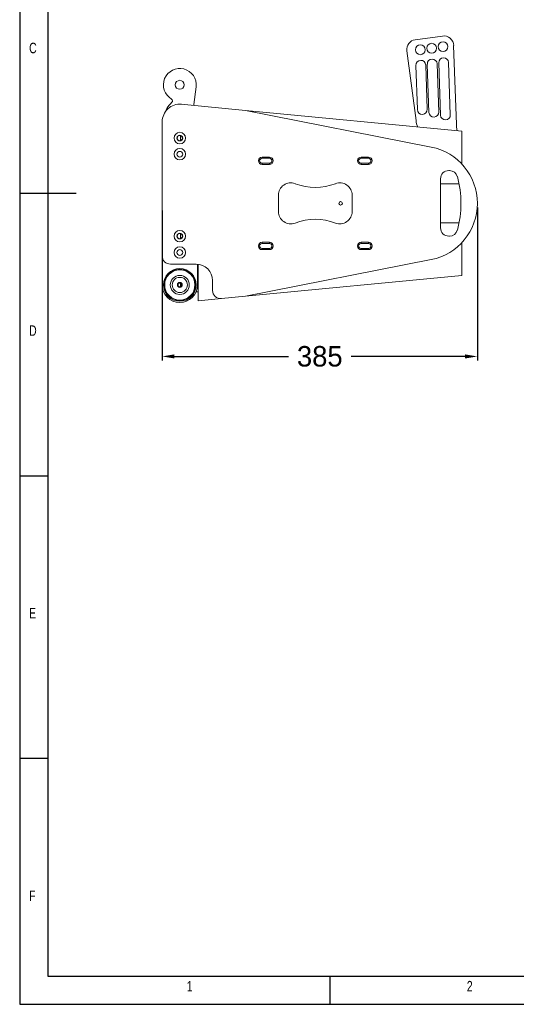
# Model space of a CAD drawing. Header units: inches. Extents: x 21182 to 24011, y 3634 to 5614.
# Tile 1 of 16: x 21182 to 21789, y 3634 to 4836. Entities that reach past the tile are written whole.
import ezdxf

# ---------------------------------------------------------------- set-up
doc = ezdxf.new("R2010")
doc.units = ezdxf.units.IN
doc.header["$MEASUREMENT"] = 0
doc.styles.add('SLDTEXTSTYLE0', font='TXT', dxfattribs={"width": 0.75})
doc.dimstyles.get("Standard").update_dxf_attribs({"dimtxt": 25, "dimasz": 15, "dimexe": 5, "dimexo": 5, "dimgap": 5, "dimtad": 0, "dimtoh": 1, "dimdec": 0, "dimzin": 0, "dimdsep": 46, "dimtxsty": 'Standard', "dimcen": 5, "dimadec": 0, "dimazin": 0, "dimtfac": 1, "dimtdec": 0, "dimtofl": 0, "dimtmove": 0, "dimatfit": 3, "dimfxl": 0, "dimtolj": 1, "dimtzin": 0, "dimarcsym": 0})

# ---------------------------------------------------------------- blocks, each defined once
blk = doc.blocks.new('1111')
at = {"color": 7, "linetype": 'Continuous'}
for p, q in [((2115.39, 777.86), (2115.39, -657.14)), ((2140.39, 752.86), (2140.39, -632.14)), ((2115.39, 60.36), (2165.39, 60.36)), ((2115.39, -189.64), (2140.39, -189.64)), ((2140.39, -439.64), (2115.39, -439.64)), ((2140.39, -632.14), (3229.39, -632.14)), ((2390.39, -657.14), (2390.39, -632.14)), ((2115.39, -657.14), (4165.39, -657.14))]:
    blk.add_line(p, q, dxfattribs=at)
at = {"color": 7, "char_height": 9.26, "attachment_point": 1, "style": 'SLDTEXTSTYLE0'}
for s, insert in [('C', (2123.72, 193.52)), ('D', (2123.72, -56.48)), ('E', (2123.72, -306.48)), ('F', (2123.72, -556.48)), ('1', (2263.31, -636.48)), ('2', (2511.22, -636.48))]:
    blk.add_mtext(s, dxfattribs=dict(at, insert=insert))
blk = doc.blocks.new('*D163')
at = {"color": 0, "lineweight": -2}
for p, q in [((21741.6, 4606.8), (21741.6, 4419.9)), ((21356.6, 4603), (21356.6, 4419.9)), ((21371.6, 4424.9), (21510.7, 4424.9)), ((21726.6, 4424.9), (21587.4, 4424.9))]:
    blk.add_line(p, q, dxfattribs=at)
at = {"color": 0}
for points in [[(21371.6, 4427.4), (21371.6, 4422.4), (21356.6, 4424.9)], [(21726.6, 4427.4), (21726.6, 4422.4), (21741.6, 4424.9)]]:
    blk.add_solid(points, dxfattribs=at)
at = {"layer": 'Defpoints', "color": 0}
for p in [(21356.6, 4608, 165.4), (21741.6, 4611.8, 165.4), (21741.6, 4424.9)]:
    blk.add_point(p, dxfattribs=at)
at = {"color": 0, "insert": (21549.1, 4424.9), "char_height": 25, "attachment_point": 5}
blk.add_mtext('\\A1;385', dxfattribs=at)

msp = doc.modelspace()

# ---------------------------------------------------------------- linework, layer by layer
at = {"color": 7, "linetype": 'Continuous', "lineweight": 15}
for p, q in [((21665.6, 4811.5, 165.4), (21699, 4816.1, 165.4)), ((21666.7, 4712.8, 165.4), (21655.4, 4798, 165.4)), ((21712.6, 4804.6, 165.4), (21716, 4708, 165.4)), ((21668.5, 4726.2, 165.4), (21666.6, 4780.2, 165.4)), ((21678.6, 4780.6, 165.4), (21680.4, 4726.6, 165.4)), ((21682.5, 4722.8, 165.4), (21680.5, 4781.8, 165.4)), ((21692.5, 4782.2, 165.4), (21694.5, 4723.3, 165.4)), ((21696.6, 4719.5, 165.4), (21694.4, 4783.4, 165.4)), ((21706.4, 4783.9, 165.4), (21708.6, 4719.9, 165.4)), ((21397.9, 4754.1, 165.4), (21395.2, 4732.3, 165.4)), ((21359.2, 4721.8, 165.4), (21362.3, 4727.4, 165.4)), ((21379.9, 4732.8, 165.4), (21458.3, 4725.2, 165.4)), ((21379.9, 4732.8, 165.4), (21380.3, 4732.8, 165.4)), ((21395.2, 4732.3, 165.4), (21395.2, 4732, 165.4)), ((21395.2, 4732, 165.4), (21395.2, 4731.3, 165.4)), ((21458.3, 4725.2, 165.4), (21685.2, 4680.4, 165.4)), ((21722.6, 4699.8, 165.4), (21458.3, 4725.2, 165.4)), ((21356.6, 4547.6, 165.4), (21356.6, 4711.4, 165.4)), ((21716.3, 4705, 165.4), (21716.9, 4700.3, 165.4)), ((21722.6, 4699.8, 165.4), (21722.6, 4659.7, 165.4)), ((21487.6, 4668.3, 165.4), (21478.6, 4668.3, 165.4)), ((21478.6, 4668.3, 165.4), (21478.6, 4666.8, 165.4)), ((21478.6, 4666.8, 165.4), (21487.6, 4666.8, 165.4)), ((21487.6, 4666.8, 165.4), (21487.6, 4668.3, 165.4)), ((21599.6, 4666.8, 165.4), (21599.6, 4668.3, 165.4)), ((21608.6, 4668.3, 165.4), (21599.6, 4668.3, 165.4)), ((21599.6, 4666.8, 165.4), (21608.6, 4666.8, 165.4)), ((21608.6, 4668.3, 165.4), (21608.6, 4666.8, 165.4)), ((21478.6, 4660.8, 165.4), (21478.6, 4659.3, 165.4)), ((21487.6, 4660.8, 165.4), (21478.6, 4660.8, 165.4)), ((21478.6, 4659.3, 165.4), (21487.6, 4659.3, 165.4)), ((21487.6, 4660.8, 165.4), (21487.6, 4659.3, 165.4)), ((21599.6, 4660.8, 165.4), (21599.6, 4659.3, 165.4)), ((21608.6, 4660.8, 165.4), (21599.6, 4660.8, 165.4)), ((21599.6, 4659.3, 165.4), (21608.6, 4659.3, 165.4)), ((21608.6, 4660.8, 165.4), (21608.6, 4659.3, 165.4)), ((21696.6, 4641.8, 165.4), (21696.6, 4581.8, 165.4)), ((21706.6, 4651.8, 165.4), (21707.5, 4651.8, 165.4)), ((21498.6, 4621.8, 165.4), (21498.6, 4601.8, 165.4)), ((21588.6, 4601.8, 165.4), (21588.6, 4621.8, 165.4)), ((21707.5, 4571.8, 165.4), (21706.6, 4571.8, 165.4)), ((21487.6, 4564.3, 165.4), (21478.6, 4564.3, 165.4)), ((21478.6, 4562.8, 165.4), (21478.6, 4564.3, 165.4)), ((21478.6, 4562.8, 165.4), (21487.6, 4562.8, 165.4)), ((21478.6, 4556.8, 165.4), (21478.6, 4555.3, 165.4)), ((21487.6, 4556.8, 165.4), (21478.6, 4556.8, 165.4)), ((21487.6, 4564.3, 165.4), (21487.6, 4562.8, 165.4)), ((21487.6, 4556.8, 165.4), (21487.6, 4555.3, 165.4)), ((21599.6, 4562.8, 165.4), (21599.6, 4564.3, 165.4)), ((21608.6, 4564.3, 165.4), (21599.6, 4564.3, 165.4)), ((21599.6, 4562.8, 165.4), (21608.6, 4562.8, 165.4)), ((21599.6, 4556.8, 165.4), (21599.6, 4555.3, 165.4)), ((21608.6, 4556.8, 165.4), (21599.6, 4556.8, 165.4)), ((21608.6, 4562.8, 165.4), (21608.6, 4564.3, 165.4)), ((21608.6, 4555.3, 165.4), (21608.6, 4556.8, 165.4)), ((21722.6, 4563.8, 165.4), (21722.6, 4523.8, 165.4)), ((21356.6, 4512.2, 165.4), (21356.6, 4547.6, 165.4)), ((21478.6, 4555.3, 165.4), (21487.6, 4555.3, 165.4)), ((21599.6, 4555.3, 165.4), (21608.6, 4555.3, 165.4)), ((21398.1, 4537.6, 165.4), (21366.6, 4537.6, 165.4)), ((21399.6, 4537.5, 165.4), (21399.6, 4512.2, 165.4)), ((21400.6, 4492.8, 165.4), (21400.6, 4537.4, 165.4)), ((21685.2, 4543.1, 165.4), (21458.3, 4498.3, 165.4)), ((21458.3, 4498.3, 165.4), (21722.6, 4523.8, 165.4)), ((21418.1, 4505.4, 165.4), (21418.1, 4517.6, 165.4)), ((21397.9, 4503.8, 165.4), (21400.6, 4503.8, 165.4)), ((21458.3, 4498.3, 165.4), (21429, 4495.5, 165.4)), ((21400.6, 4492.8, 165.4), (21429, 4495.5, 165.4))]:
    msp.add_line(p, q, dxfattribs=at)
at = {"color": 8, "linetype": 'Continuous', "lineweight": 15}
for p, q in [((21379, 4688.5, 165.4), (21379, 4694.6, 165.4)), ((21719.2, 4635.6, 165.4), (21696.6, 4635.6, 165.4)), ((21719.2, 4588, 165.4), (21696.6, 4588, 165.4)), ((21379, 4568.7, 165.4), (21379, 4574.9, 165.4)), ((21379, 4510.1, 165.4), (21379, 4514.2, 165.4))]:
    msp.add_line(p, q, dxfattribs=at)
at = {"color": 7, "linetype": 'Continuous', "lineweight": 15, "elevation": 165.4, "flags": 128}
msp.add_lwpolyline([(21375.9, 4511.4), (21376.1, 4512.2), (21375.9, 4512.9)], dxfattribs=at)
at = {"color": 7, "linetype": 'Continuous', "lineweight": 15}
for centre, radius in [((21699.7, 4803.1, 165.4), 6), ((21671.9, 4799.3, 165.4), 6), ((21685.8, 4801.2, 165.4), 6), ((21378.1, 4756.5, 165.4), 5.5), ((21378.1, 4691.5, 165.4), 7), ((21378.1, 4691.5, 165.4), 3.5), ((21378.1, 4691.5, 165.4), 3.2), ((21378.1, 4671.8, 165.4), 7), ((21378.1, 4671.8, 165.4), 3.5), ((21574.6, 4611.8, 165.4), 2.25), ((21378.1, 4571.8, 165.4), 7), ((21378.1, 4571.8, 165.4), 3.5), ((21378.1, 4571.8, 165.4), 3.2), ((21378.1, 4551.8, 165.4), 7), ((21378.1, 4551.8, 165.4), 3.5), ((21378.1, 4512.2, 165.4), 20), ((21378.1, 4512.2, 165.4), 18.5), ((21378.1, 4512.2, 165.4), 11.6), ((21378.1, 4512.2, 165.4), 9.24), ((21378.1, 4512.2, 165.4), 3), ((21378.1, 4512.2, 165.4), 2.25)]:
    msp.add_circle(centre, radius, dxfattribs=at)
for centre, radius, start, end in [((21667.3, 4799.7, 165.4), 12, 97.7861, 188.1463), ((21700.7, 4804.2, 165.4), 12, 2, 97.7861), ((21672.6, 4780.4, 165.4), 6, 2, 182), ((21686.5, 4782, 165.4), 6, 2, 182), ((21700.4, 4783.6, 165.4), 6, 2, 182), ((21378.1, 4756.5, 165.4), 20, 353.0399, 240.0732), ((21366.8, 4737, 165.4), 2.5, 312.0708, 60.0767), ((21378.1, 4711.4, 165.4), 21.5, 85, 180), ((21388.6, 4712.9, 165.4), 30, 132.0708, 151.094), ((21674.4, 4726.4, 165.4), 6, 182, 2), ((21696.4, 4716.7, 165.4), 30, 187.5355, 203), ((21688.5, 4723.1, 165.4), 6, 182, 2), ((21702.6, 4719.7, 165.4), 6, 182, 2), ((21746, 4709, 165.4), 30, 182, 187.7861), ((21671.6, 4611.8, 165.4), 70, 281.1397, 78.8603), ((21478.6, 4663.8, 165.4), 4.5, 90, 270), ((21478.6, 4663.8, 165.4), 3, 90, 270), ((21487.6, 4663.8, 165.4), 4.5, 270, 90), ((21487.6, 4663.8, 165.4), 3, 270, 90), ((21599.6, 4663.8, 165.4), 4.5, 90, 270), ((21599.6, 4663.8, 165.4), 3, 90, 270), ((21608.6, 4663.8, 165.4), 4.5, 270, 90), ((21608.6, 4663.8, 165.4), 3, 270, 90), ((21706.6, 4641.8, 165.4), 10, 90, 180), ((21707.5, 4641.8, 165.4), 10, 15.4516, 90), ((21599, 4611.8, 165.4), 122.6, 344.5484, 15.4516), ((21513.6, 4621.8, 165.4), 15, 69.3327, 180), ((21543.6, 4701.3, 165.4), 70, 249.3327, 290.6673), ((21573.6, 4621.8, 165.4), 15, 0, 110.6673), ((21513.6, 4601.8, 165.4), 15, 180, 290.6673), ((21543.6, 4522.3, 165.4), 70, 69.3327, 110.6673), ((21573.6, 4601.8, 165.4), 15, 249.3327, 0), ((21706.6, 4581.8, 165.4), 10, 180, 270), ((21707.5, 4581.8, 165.4), 10, 270, 344.5484), ((21478.6, 4559.8, 165.4), 4.5, 90, 270), ((21478.6, 4559.8, 165.4), 3, 90, 270), ((21487.6, 4559.8, 165.4), 4.5, 270, 90), ((21487.6, 4559.8, 165.4), 3, 270, 90), ((21599.6, 4559.8, 165.4), 4.5, 90, 270), ((21599.6, 4559.8, 165.4), 3, 90, 270), ((21608.6, 4559.8, 165.4), 4.5, 270, 90), ((21608.6, 4559.8, 165.4), 3, 270, 90), ((21366.6, 4547.6, 165.4), 10, 180, 270), ((21398.1, 4517.6, 165.4), 20, 0, 90), ((21378.1, 4512.2, 165.4), 19, 359.9989, 180.0011), ((21378.1, 4512.2, 165.4), 21.5, 180, 0), ((21378.1, 4512.2, 165.4), 19, 180, 0), ((21382, 4512.2, 165.4), 2, 157.2862, 202.7138), ((21428.1, 4505.4, 165.4), 10, 180, 275.5)]:
    msp.add_arc(centre, radius, start, end, dxfattribs=at)

# ---------------------------------------------------------------- block references
at = {"xscale": 1.3799808, "yscale": 1.3799808, "zscale": 1.3799808}
msp.add_blockref('1111', (18263.3, 4540.8), dxfattribs=at)

# ---------------------------------------------------------------- dimensions: what is measured, and where the dimension line sits
dim = msp.add_linear_dim(base=(21741.6, 4424.9), p1=(21356.6, 4608, 165.4), p2=(21741.6, 4611.8, 165.4), dimstyle='Standard')
dim.commit()
dim.dimension.update_dxf_attribs({"geometry": '*D163', "text_midpoint": (21549.1, 4424.9)})

doc.saveas('drawing.dxf')
